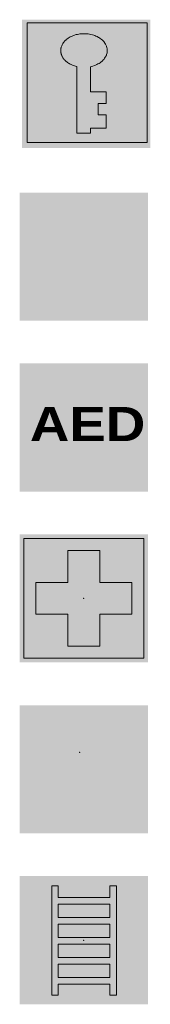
# Model space of a CAD drawing. Header units: millimetres. Extents: x -13022 to 1371524, y -38729 to 632593.
# Tile 6 of 256: x 331962 to 332421, y 483914 to 487370. Entities that reach past the tile are written whole.
import ezdxf

# ---------------------------------------------------------------- set-up
doc = ezdxf.new("R2010")
doc.units = ezdxf.units.MM
doc.header["$LTSCALE"] = 35
doc.layers.add('Al65----_beveiliging-inst', color=92, linetype='Continuous', lineweight=9)
doc.layers.add('brandveiligheid voorzieningen', color=10, linetype='Continuous', lineweight=9)
doc.styles.add('Arial', font='simplex.shx')

# ---------------------------------------------------------------- blocks, each defined once
blk = doc.blocks.new('Vluchtladder')
at = {"layer": 'Al65----_beveiliging-inst', "true_color": 0xffffff}
h = blk.add_hatch(color=7, dxfattribs=at)
h.paths.add_polyline_path([(1.528500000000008, 6.926100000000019), (1.528500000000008, 6.241600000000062), (-1.498500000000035, 6.241600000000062), (-1.498500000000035, 6.926100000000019), (-1.880499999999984, 6.926100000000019), (-1.880499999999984, 0.5444000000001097), (-1.498500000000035, 0.5444000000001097), (-1.498500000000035, 1.187900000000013), (1.528500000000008, 1.187900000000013), (1.528500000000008, 0.5444000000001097), (1.911500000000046, 0.5444000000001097), (1.911500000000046, 6.926100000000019)])
h.paths.add_polyline_path([(1.528500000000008, 5.859199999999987), (1.528500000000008, 5.073700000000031), (-1.498500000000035, 5.073700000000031), (-1.498500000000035, 5.859199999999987)], flags=16)
h.paths.add_polyline_path([(-1.498500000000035, 3.906100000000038), (-1.498500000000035, 4.691599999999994), (1.528500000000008, 4.691599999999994), (1.528500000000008, 3.906100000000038)], flags=16)
h.paths.add_polyline_path([(1.528500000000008, 3.523700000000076), (1.528500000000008, 2.738200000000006), (-1.498500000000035, 2.738200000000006), (-1.498500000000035, 3.523700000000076)], flags=16)
h.paths.add_polyline_path([(-1.498500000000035, 1.570299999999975), (-1.498500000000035, 2.355800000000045), (1.528500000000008, 2.355800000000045), (1.528500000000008, 1.570299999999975)], flags=16)
at = {"layer": 'Al65----_beveiliging-inst', "color": 7, "true_color": 0xffffff}
blk.add_solid([(-3.75, 0), (3.75, 0), (-3.75, 7.5), (3.75, 7.5)], dxfattribs=at)
blk.add_solid([(-3.75, 0), (3.75, 0), (-3.75, 7.5), (3.75, 7.5)], dxfattribs=at)
at = {"layer": 'Al65----_beveiliging-inst', "color": 92, "ltscale": 0.2}
blk.add_solid([(-3.5, 0.25), (3.5, 0.25), (-3.5, 7.25), (3.5, 7.25)], dxfattribs=at)
at = {"layer": 'brandveiligheid voorzieningen', "color": 7, "true_color": 0xffffff}
for points in [[(-1.498500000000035, 6.926100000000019), (-1.880499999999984, 6.926100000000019)], [(-1.880499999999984, 6.926100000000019), (-1.880499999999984, 0.5444000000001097)], [(-1.498500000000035, 6.241600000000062), (-1.498500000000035, 6.926100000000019)], [(1.528500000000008, 6.926100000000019), (1.528500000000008, 6.241600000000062)], [(1.911500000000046, 6.926100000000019), (1.528500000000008, 6.926100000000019)], [(1.911500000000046, 0.5444000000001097), (1.911500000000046, 6.926100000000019)], [(1.528500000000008, 6.241600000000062), (-1.498500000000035, 6.241600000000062)], [(-1.498500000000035, 5.073700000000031), (-1.498500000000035, 5.859199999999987)], [(-1.498500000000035, 5.859199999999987), (1.528500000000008, 5.859199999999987)], [(1.528500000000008, 5.859199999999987), (1.528500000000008, 5.073700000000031)], [(1.528500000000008, 5.073700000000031), (-1.498500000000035, 5.073700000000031)], [(-1.498500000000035, 3.906100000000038), (-1.498500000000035, 4.691599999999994)], [(-1.498500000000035, 4.691599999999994), (1.528500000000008, 4.691599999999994)], [(1.528500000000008, 4.691599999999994), (1.528500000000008, 3.906100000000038)], [(1.528500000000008, 3.906100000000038), (-1.498500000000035, 3.906100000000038)], [(-1.498500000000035, 2.738200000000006), (-1.498500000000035, 3.523700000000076)], [(-1.498500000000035, 3.523700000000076), (1.528500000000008, 3.523700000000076)], [(1.528500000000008, 3.523700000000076), (1.528500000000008, 2.738200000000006)], [(1.528500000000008, 2.738200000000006), (-1.498500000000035, 2.738200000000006)], [(-1.498500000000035, 1.570299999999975), (-1.498500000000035, 2.355800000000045)], [(-1.498500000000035, 2.355800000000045), (1.528500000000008, 2.355800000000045)], [(1.528500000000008, 2.355800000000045), (1.528500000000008, 1.570299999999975)], [(1.528500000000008, 1.570299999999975), (-1.498500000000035, 1.570299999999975)], [(-1.498500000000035, 0.5444000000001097), (-1.498500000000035, 1.187900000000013)], [(-1.498500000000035, 1.187900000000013), (1.528500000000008, 1.187900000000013)], [(1.528500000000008, 1.187900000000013), (1.528500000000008, 0.5444000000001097)], [(-1.880499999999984, 0.5444000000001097), (-1.498500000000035, 0.5444000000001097)], [(1.528500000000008, 0.5444000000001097), (1.911500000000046, 0.5444000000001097)]]:
    blk.add_lwpolyline(points, dxfattribs=at)
blk.add_point((0, 3.75), dxfattribs=at)
blk = doc.blocks.new('Sleutelkluis')
at = {"layer": 'Al65----_beveiliging-inst'}
h = blk.add_hatch(color=10, dxfattribs=at)
h.paths.add_polyline_path([(-3.303948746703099, 0.4191486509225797), (3.696051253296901, 0.4191486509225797), (3.696051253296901, 7.41914865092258), (-3.303948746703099, 7.41914865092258)])
h.paths.add_polyline_path([(-1.343362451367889, 5.900213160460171), (-1.33754508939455, 5.930675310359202), (-1.331784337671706, 5.962560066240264), (-1.319891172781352, 6.005522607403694), (-1.307440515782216, 6.044920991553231), (-1.292945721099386, 6.082681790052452), (-1.273619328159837, 6.125644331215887), (-1.248532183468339, 6.173037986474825), (-1.221958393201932, 6.2172527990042), (-1.187393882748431, 6.267054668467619), (-1.154130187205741, 6.310306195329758), (-1.121423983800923, 6.348066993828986), (-1.085186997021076, 6.385538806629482), (-1.049693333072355, 6.417134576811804), (-1.004311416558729, 6.457532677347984), (-0.9554771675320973, 6.494004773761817), (-0.9086478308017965, 6.527719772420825), (-0.8558719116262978, 6.56114578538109), (-0.795291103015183, 6.594860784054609), (-0.7434443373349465, 6.621254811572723), (-0.6845360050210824, 6.648515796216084), (-0.6338042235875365, 6.668744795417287), (-0.5860457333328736, 6.686758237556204), (-0.5098551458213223, 6.711899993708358), (-0.4388678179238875, 6.730876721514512), (-0.3678804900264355, 6.748023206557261), (-0.2961498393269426, 6.761220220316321), (-0.2316665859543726, 6.770756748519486), (-0.146927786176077, 6.779715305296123), (-0.09247939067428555, 6.783761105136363), (-0.0161029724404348, 6.78645830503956), (0.03685877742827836, 6.78645830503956), (0.1022711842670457, 6.784146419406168), (0.1645244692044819, 6.780100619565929), (0.2505640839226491, 6.770371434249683), (0.325639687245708, 6.75938997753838), (0.4055468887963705, 6.742725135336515), (0.5005063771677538, 6.71950995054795), (0.5848735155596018, 6.692634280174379), (0.6417377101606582, 6.672019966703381), (0.708450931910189, 6.645625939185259), (0.7720050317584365, 6.615475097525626), (0.8593454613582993, 6.568659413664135), (0.9121213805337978, 6.535907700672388), (0.9552341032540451, 6.506912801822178), (1.01321328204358, 6.4634686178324), (1.083457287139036, 6.402588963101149), (1.160205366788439, 6.322058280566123), (1.224688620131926, 6.238445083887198), (1.2638988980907, 6.175542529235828), (1.303109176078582, 6.095686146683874), (1.321692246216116, 6.049448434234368), (1.347708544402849, 5.960055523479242), (1.356256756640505, 5.919019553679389), (1.36294666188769, 5.868350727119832), (1.36591995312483, 5.80515918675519), (1.363318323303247, 5.73349073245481), (1.354955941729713, 5.671744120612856), (1.330797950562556, 5.575030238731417), (1.316117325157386, 5.536113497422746), (1.306639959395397, 5.511453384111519), (1.279137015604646, 5.452981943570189), (1.251819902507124, 5.403758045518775), (1.217441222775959, 5.350873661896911), (1.180089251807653, 5.301457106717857), (1.134374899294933, 5.247994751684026), (1.105385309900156, 5.218325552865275), (1.046105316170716, 5.163418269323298), (1.016372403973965, 5.13914347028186), (0.9491016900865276, 5.089052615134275), (0.8950249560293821, 5.052255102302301), (0.8270109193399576, 5.013531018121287), (0.7534219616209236, 4.975288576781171), (0.6768597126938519, 4.941380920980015), (0.621853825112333, 4.920477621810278), (0.5274518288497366, 4.887918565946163), (0.4573936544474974, 4.868941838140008), (0.4044319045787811, 4.856322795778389), (0.3936537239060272, 4.854203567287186), (0.3936537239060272, 3.393091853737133), (1.314259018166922, 3.393091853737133), (1.314259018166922, 2.710218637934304), (0.8363024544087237, 2.710218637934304), (0.8363024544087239, 2.033703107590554), (1.314259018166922, 2.033703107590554), (1.314259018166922, 1.264134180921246), (0.3934678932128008, 1.264134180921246), (0.3934678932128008, 0.9722586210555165), (-0.4163823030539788, 0.9722586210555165), (-0.4163823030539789, 4.86239149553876), (-0.4825380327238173, 4.879441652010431), (-0.5507379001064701, 4.900055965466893), (-0.6051862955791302, 4.92028496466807), (-0.6627938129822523, 4.942536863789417), (-0.7464176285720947, 4.979430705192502), (-0.807184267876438, 5.011315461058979), (-0.8577302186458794, 5.039347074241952), (-0.9027012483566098, 5.068245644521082), (-0.9541763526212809, 5.103501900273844), (-0.9937582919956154, 5.133460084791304), (-1.026092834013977, 5.160046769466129), (-1.053967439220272, 5.184899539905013), (-1.083142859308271, 5.21225685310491), (-1.111574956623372, 5.241251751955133), (-1.137885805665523, 5.268083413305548), (-1.163793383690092, 5.301360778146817), (-1.181261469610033, 5.323323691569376), (-1.202446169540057, 5.352992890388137), (-1.223445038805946, 5.383529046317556), (-1.240169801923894, 5.412042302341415), (-1.25633707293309, 5.439495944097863), (-1.271946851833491, 5.470321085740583), (-1.282539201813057, 5.493825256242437), (-1.300564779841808, 5.536209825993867), (-1.314502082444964, 5.577149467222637), (-1.318590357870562, 5.589864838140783), (-1.326395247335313, 5.61991935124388), (-1.332629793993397, 5.643926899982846), (-1.339031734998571, 5.672611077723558), (-1.343491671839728, 5.7061334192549), (-1.34850910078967, 5.749577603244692), (-1.349624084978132, 5.775971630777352), (-1.349624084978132, 5.809590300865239), (-1.349624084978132, 5.829819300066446), (-1.346650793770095, 5.863245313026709)], flags=16)
at = {"color": 10, "ltscale": 0.1}
blk.add_lwpolyline([(0.3929104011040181, 0.9722586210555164), (-0.4163823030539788, 0.9722586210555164), (-0.4163823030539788, 4.862391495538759), (-0.4825380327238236, 4.879441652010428), (-0.5507379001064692, 4.90005596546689), (-0.6051862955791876, 4.920284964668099), (-0.6627938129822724, 4.942536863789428), (-0.7464176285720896, 4.979430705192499), (-0.8071842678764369, 5.011315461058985), (-0.8577302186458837, 5.039347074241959), (-0.9027012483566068, 5.068245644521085), (-0.954176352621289, 5.103501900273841), (-0.9937582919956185, 5.133460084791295), (-1.02609283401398, 5.160046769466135), (-1.053967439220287, 5.184899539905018), (-1.083142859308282, 5.212256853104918), (-1.111574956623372, 5.241251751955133), (-1.137885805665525, 5.268083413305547), (-1.163793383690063, 5.301360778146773), (-1.181261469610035, 5.323323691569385), (-1.202446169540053, 5.352992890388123), (-1.223445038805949, 5.383529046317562), (-1.240169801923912, 5.412042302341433), (-1.256337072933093, 5.439495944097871), (-1.271946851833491, 5.470321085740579), (-1.282539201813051, 5.493825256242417), (-1.300564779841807, 5.536209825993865), (-1.31450208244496, 5.577149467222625), (-1.318590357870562, 5.589864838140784), (-1.326395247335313, 5.61991935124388), (-1.332629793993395, 5.64392689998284), (-1.339031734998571, 5.672611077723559), (-1.343491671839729, 5.706133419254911), (-1.34850910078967, 5.749577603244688), (-1.349624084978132, 5.775971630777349), (-1.349624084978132, 5.809590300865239), (-1.349624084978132, 5.829819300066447), (-1.346650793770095, 5.863245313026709), (-1.343362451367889, 5.900213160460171), (-1.337545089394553, 5.93067531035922), (-1.331784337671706, 5.962560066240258), (-1.319891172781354, 6.005522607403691), (-1.307440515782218, 6.044920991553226), (-1.292945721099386, 6.082681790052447), (-1.273619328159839, 6.125644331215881), (-1.248532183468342, 6.17303798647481), (-1.22195839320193, 6.2172527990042), (-1.187393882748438, 6.267054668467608), (-1.154130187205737, 6.310306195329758), (-1.121423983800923, 6.348066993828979), (-1.085186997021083, 6.385538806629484), (-1.049693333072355, 6.417134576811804), (-1.004311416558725, 6.45753267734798), (-0.9554771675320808, 6.494004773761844), (-0.9086478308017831, 6.527719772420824), (-0.8558719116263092, 6.561145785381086), (-0.7952911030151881, 6.594860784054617), (-0.7434443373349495, 6.621254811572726), (-0.6845360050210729, 6.648515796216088), (-0.6338042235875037, 6.668744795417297), (-0.5860457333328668, 6.686758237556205), (-0.5098551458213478, 6.711899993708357), (-0.4388678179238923, 6.730876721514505), (-0.3678804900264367, 6.748023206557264), (-0.2961498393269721, 6.761220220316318), (-0.2316665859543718, 6.770756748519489), (-0.1469277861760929, 6.779715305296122), (-0.09247939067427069, 6.783761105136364), (-0.01610297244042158, 6.786458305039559), (0.0368587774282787, 6.786458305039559), (0.1022711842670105, 6.78414641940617), (0.1645244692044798, 6.780100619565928), (0.2505640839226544, 6.770371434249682), (0.3256396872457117, 6.759389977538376), (0.4055468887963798, 6.742725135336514), (0.5005063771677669, 6.719509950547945), (0.5848735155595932, 6.692634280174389), (0.6417377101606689, 6.672019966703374), (0.7084509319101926, 6.645625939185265), (0.7720050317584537, 6.615475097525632), (0.8593454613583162, 6.568659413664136), (0.9121213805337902, 6.535907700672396), (0.9552341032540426, 6.506912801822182), (1.01321328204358, 6.463468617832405), (1.083457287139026, 6.402588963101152), (1.160205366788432, 6.322058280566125), (1.224688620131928, 6.2384450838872), (1.263898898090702, 6.175542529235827), (1.303109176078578, 6.095686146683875), (1.321692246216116, 6.049448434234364), (1.347708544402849, 5.960055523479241), (1.356256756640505, 5.919019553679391), (1.36294666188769, 5.868350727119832), (1.36591995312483, 5.805159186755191), (1.363318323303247, 5.733490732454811), (1.354955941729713, 5.671744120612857), (1.330797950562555, 5.575030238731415), (1.316117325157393, 5.536113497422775), (1.306639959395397, 5.511453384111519), (1.279137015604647, 5.452981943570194), (1.251819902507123, 5.403758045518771), (1.21744122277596, 5.350873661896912), (1.180089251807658, 5.301457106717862), (1.134374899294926, 5.247994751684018), (1.105385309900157, 5.218325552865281), (1.046105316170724, 5.163418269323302), (1.016372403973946, 5.139143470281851), (0.9491016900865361, 5.089052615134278), (0.8950249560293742, 5.052255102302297), (0.8270109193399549, 5.013531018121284), (0.7534219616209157, 4.975288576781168), (0.6768597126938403, 4.941380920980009), (0.6218538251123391, 4.920477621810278), (0.5274518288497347, 4.887918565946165), (0.4573936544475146, 4.868941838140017), (0.4044319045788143, 4.856322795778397), (0.3936537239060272, 4.854203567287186), (0.3936537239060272, 3.393091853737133), (1.314259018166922, 3.393091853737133), (1.314259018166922, 2.710218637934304), (0.8363024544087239, 2.710218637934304), (0.8363024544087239, 2.033703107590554), (1.314259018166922, 2.033703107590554), (1.314259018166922, 1.264134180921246), (0.3934678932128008, 1.264134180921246), (0.3934678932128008, 0.9722586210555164)], dxfattribs=at)
at = {"layer": 'Al65----_beveiliging-inst', "color": 7, "true_color": 0xffffff}
blk.add_solid([(-3.613286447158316, 0.1055444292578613), (3.886713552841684, 0.1055444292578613), (-3.613286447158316, 7.605544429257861), (3.886713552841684, 7.605544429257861)], dxfattribs=at)
at = {"layer": 'brandveiligheid voorzieningen', "color": 10, "ltscale": 0.1}
blk.add_lwpolyline([(-3.303948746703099, 0.4191486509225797), (3.696051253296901, 0.4191486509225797), (3.696051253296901, 7.41914865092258), (-3.303948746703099, 7.41914865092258)], close=True, dxfattribs=at)
blk = doc.blocks.new('Brandblusdeken')
at = {"layer": 'Al65----_beveiliging-inst', "linetype": 'Continuous', "true_color": 0xffffff}
h = blk.add_hatch(color=7, dxfattribs=at)
h.paths.add_polyline_path([(1708.235595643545, 1269.322470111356), (1707.702349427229, 1269.322470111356), (1707.17371665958, 1268.692470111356), (1706.905161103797, 1268.692470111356, 0.4618881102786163), (1706.717815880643, 1268.472470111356), (1706.495595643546, 1268.472470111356, 0.4142135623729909), (1706.485595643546, 1268.462470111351), (1706.485595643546, 1266.982470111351, 0.4142135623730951), (1706.495595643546, 1266.972470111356), (1707.760595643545, 1266.972470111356), (1707.760595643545, 1265.939902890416, 1), (1708.160595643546, 1265.939902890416), (1708.160595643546, 1266.972470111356), (1708.310595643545, 1266.972470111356), (1708.310595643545, 1265.939902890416, 1), (1708.710595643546, 1265.939902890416), (1708.710595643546, 1266.972470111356), (1709.975595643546, 1266.972470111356, 0.4142135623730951), (1709.985595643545, 1266.982470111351), (1709.985595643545, 1268.462470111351, 0.4142135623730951), (1709.975595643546, 1268.472470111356), (1709.75337540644, 1268.472470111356, 0.4618881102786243), (1709.566030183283, 1268.692470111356), (1709.297474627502, 1268.692470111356), (1708.768841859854, 1269.322470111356)])
h.paths.add_polyline_path([(1708.688237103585, 1268.772470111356, -0.4142135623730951), (1708.698237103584, 1268.782470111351), (1708.763812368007, 1268.782470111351), (1708.995466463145, 1268.488661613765, -0.6264120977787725), (1708.987613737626, 1268.472470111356), (1708.698237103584, 1268.472470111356, -0.4142135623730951), (1708.688237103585, 1268.482470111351)], flags=16)
h.paths.add_polyline_path([(1707.782954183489, 1268.772470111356), (1707.782954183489, 1268.482470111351, -0.4142135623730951), (1707.772954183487, 1268.472470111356), (1707.483577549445, 1268.472470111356, -0.6264120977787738), (1707.475724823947, 1268.488661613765), (1707.707378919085, 1268.782470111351), (1707.772954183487, 1268.782470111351, -0.414213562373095)], flags=16)
h.paths.add_polyline_path([(1708.579138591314, 1269.856711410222, 1), (1707.859138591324, 1269.856711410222, 1)])
h.paths.add_polyline_path([(1713.062852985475, 1267.788940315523, 1), (1712.342852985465, 1267.788940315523, 1)])
h.paths.add_polyline_path([(1712.618897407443, 1266.823888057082, 0.5611745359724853), (1712.263131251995, 1267.406727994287), (1711.613131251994, 1267.406727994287), (1711.150708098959, 1267.794747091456, 1), (1710.938576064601, 1267.582615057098), (1711.527188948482, 1267.088710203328), (1711.85601333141, 1267.088710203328, -0.561174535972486), (1711.86490748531, 1267.074139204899), (1711.486651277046, 1266.338136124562, -0.2810867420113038), (1711.477757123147, 1266.332707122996), (1711.405130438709, 1266.332707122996, 0.4142135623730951), (1711.395130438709, 1266.322707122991), (1711.395130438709, 1265.99270712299, -0.4142135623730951), (1711.385130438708, 1265.982707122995), (1711.124559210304, 1265.982707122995), (1711.121896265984, 1265.984038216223, -0.4107836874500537), (1711.120689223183, 1265.987128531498, -0.1024654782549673), (1711.124891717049, 1265.993123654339, 0.04064663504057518), (1711.205458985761, 1266.082365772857, 0.07250888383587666), (1711.288344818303, 1266.231123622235, 0.08341426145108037), (1711.314810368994, 1266.3636301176, 0.01774134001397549), (1711.314040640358, 1266.52445730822, 0.02577783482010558), (1711.300727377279, 1266.669059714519, 0.02565939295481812), (1711.275672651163, 1266.796139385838, 0.0424473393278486), (1711.256638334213, 1266.851563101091, 0.01710500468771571), (1711.253313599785, 1266.858448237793, 0.6158321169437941), (1711.246426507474, 1266.858329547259, 0.1044502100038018), (1711.244744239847, 1266.851498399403, -0.1496885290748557), (1711.203009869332, 1266.729847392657, 0.01673912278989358), (1711.179752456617, 1266.695423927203, -0.1537541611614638), (1711.165556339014, 1266.68334552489, -0.06901142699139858), (1711.146980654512, 1266.678363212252, -0.2282399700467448), (1711.131274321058, 1266.683647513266, -0.2379592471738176), (1711.127151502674, 1266.695675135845, 0.03372404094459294), (1711.142057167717, 1266.909556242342, 0.02821841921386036), (1711.132886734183, 1267.078382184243), (1711.131281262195, 1267.092827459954), (1711.13010392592, 1267.100424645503), (1711.128391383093, 1267.10759379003), (1711.126868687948, 1267.113215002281, 0.6580904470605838), (1711.118178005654, 1267.114248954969, -0.06096442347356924), (1711.030196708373, 1266.997769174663), (1710.981185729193, 1266.94709194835, 0.07551677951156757), (1710.960181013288, 1266.930572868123, -0.05145884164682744), (1710.932734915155, 1266.906774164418, -0.3312799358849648), (1710.903048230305, 1266.907614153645, -0.1708402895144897), (1710.87168119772, 1266.957171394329, -0.07793372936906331), (1710.867480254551, 1267.016808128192, -0.001941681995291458), (1710.878118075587, 1267.135870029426, -0.09137216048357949), (1710.925111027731, 1267.302276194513, 0.6476686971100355), (1710.920503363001, 1267.307836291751, 0.08311483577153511), (1710.797615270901, 1267.250504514, 0.03123972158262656), (1710.720794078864, 1267.190286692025, 0.03176066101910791), (1710.669015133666, 1267.137946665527, 0.02245618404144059), (1710.633931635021, 1267.093809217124, 0.08323367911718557), (1710.601617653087, 1267.028688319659, -0.01365315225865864), (1710.595912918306, 1267.011578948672, -0.0184220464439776), (1710.588677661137, 1266.993774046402, -0.06805832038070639), (1710.58172064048, 1266.982645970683, -0.09557432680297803), (1710.572537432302, 1266.975134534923, -0.1525245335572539), (1710.559714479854, 1266.972637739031, -0.1633563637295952), (1710.546217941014, 1266.978897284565, -0.1158382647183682), (1710.532303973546, 1267.000040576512, -0.01608289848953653), (1710.527016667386, 1267.0160371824, 0.01875090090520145), (1710.521868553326, 1267.031338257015), (1710.516442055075, 1267.045665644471), (1710.508232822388, 1267.064026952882), (1710.499884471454, 1267.079049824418), (1710.490979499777, 1267.094350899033), (1710.479291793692, 1267.115494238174), (1710.476648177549, 1267.119667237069), (1710.473065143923, 1267.124981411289), (1710.470305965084, 1267.128366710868), (1710.46804839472, 1267.130623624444), (1710.465665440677, 1267.132002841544), (1710.462368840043, 1267.13246481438), (1710.461220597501, 1267.132476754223), (1710.460251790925, 1267.132428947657), (1710.459485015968, 1267.132200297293, 0.136803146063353), (1710.457584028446, 1267.127602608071), (1710.453370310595, 1267.092698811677), (1710.446748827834, 1267.066220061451), (1710.417854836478, 1267.019280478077), (1710.36849428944, 1266.942251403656), (1710.2818123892, 1266.823698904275), (1710.201812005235, 1266.722832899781, -0.01442988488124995), (1710.16558543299, 1266.685275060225, 0.03778617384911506), (1710.102169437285, 1266.613069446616, 0.04824096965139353), (1710.02871182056, 1266.492916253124, 0.05977639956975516), (1709.988791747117, 1266.377469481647, 0.05188794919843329), (1709.979399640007, 1266.29229370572, 0.01558419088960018), (1709.981752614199, 1266.198288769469, 0.03532923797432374), (1710.00556827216, 1266.011505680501), (1710.008936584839, 1265.994668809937, -0.4733012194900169), (1709.999130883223, 1265.982707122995), (1709.759411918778, 1265.982707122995, -0.5205670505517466), (1709.750014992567, 1265.996127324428), (1709.856716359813, 1266.289286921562, 0.5205670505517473), (1709.847319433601, 1266.302707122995), (1709.6011446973, 1266.302707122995, 1), (1709.6011446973, 1265.782707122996), (1711.839639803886, 1265.782707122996, 0.2810867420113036), (1712.195405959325, 1265.99986718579)])
h.paths.add_polyline_path([(1710.357741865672, 1266.455047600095, 0.1641765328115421), (1710.359419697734, 1266.453454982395, 0.001156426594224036)], flags=16)
at = {"layer": 'Al65----_beveiliging-inst', "color": 7, "true_color": 0xffffff}
blk.add_solid([(1705.992675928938, 1264.265304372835), (1713.492675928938, 1264.265304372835), (1705.992675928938, 1271.765304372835), (1713.492675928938, 1271.765304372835)], dxfattribs=at)
blk.add_solid([(1705.992675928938, 1264.265304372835), (1713.492675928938, 1264.265304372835), (1705.992675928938, 1271.765304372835), (1713.492675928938, 1271.765304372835)], dxfattribs=at)
at = {"layer": 'brandveiligheid voorzieningen', "color": 10}
blk.add_solid([(1706.242675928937, 1264.515304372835), (1713.242675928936, 1264.515304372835), (1706.242675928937, 1271.515304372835), (1713.242675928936, 1271.515304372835)], dxfattribs=at)
blk = doc.blocks.new('Defibrilator')
at = {"layer": 'Al65----_beveiliging-inst', "ltscale": 0.2}
h = blk.add_hatch(color=92, dxfattribs=at)
h.dxf.hatch_style = 1
h.paths.add_polyline_path([(-0.338266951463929, 7.191298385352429), (-0.3382669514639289, 0.1912983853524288), (6.661733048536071, 0.1912983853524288), (6.661733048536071, 7.19129838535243)])
at = {"layer": 'Al65----_beveiliging-inst', "color": 7, "true_color": 0xffffff}
blk.add_solid([(-0.5882669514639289, -0.05870161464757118), (6.911733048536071, -0.05870161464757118), (-0.5882669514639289, 7.441298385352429), (6.911733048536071, 7.441298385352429)], dxfattribs=at)
at = {"layer": 'Al65----_beveiliging-inst', "color": 7, "true_color": 0xffffff, "insert": (0.004686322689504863, 4.890436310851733), "char_height": 2, "width": 5.336666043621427, "attachment_point": 1, "style": 'Arial'}
blk.add_mtext('{\\fArial Black|b1|i0|c0|p34;AED}', dxfattribs=at)
blk = doc.blocks.new('EHBO verbanddoos')
at = {"layer": 'Al65----_beveiliging-inst', "ltscale": 0.2}
h = blk.add_hatch(color=92, dxfattribs=at)
h.dxf.hatch_style = 1
h.paths.add_polyline_path([(8.58817086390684, 7.191298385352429), (8.58817086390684, 0.1912983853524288), (15.58817086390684, 0.1912983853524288), (15.58817086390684, 7.191298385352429)])
h.paths.add_polyline_path([(11.15483753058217, 6.491298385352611), (13.02150419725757, 6.491298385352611), (13.02150419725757, 4.624631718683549), (14.88817086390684, 4.624631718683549), (14.88817086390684, 2.757965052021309), (13.02150419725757, 2.757965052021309), (13.02150419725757, 0.8912983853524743), (11.15483753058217, 0.8912983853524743), (11.15483753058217, 2.757965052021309), (9.288170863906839, 2.757965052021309), (9.288170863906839, 4.624631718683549), (11.15483753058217, 4.624631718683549)], flags=16)
at = {"layer": 'Al65----_beveiliging-inst', "color": 92, "ltscale": 0.2}
blk.add_lwpolyline([(8.58817086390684, 0.1912983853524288), (8.58817086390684, 7.191298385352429), (15.58817086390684, 7.191298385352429), (15.58817086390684, 0.1912983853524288), (8.58817086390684, 0.1912983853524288)], dxfattribs=at)
blk.add_lwpolyline([(14.88817086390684, 4.624631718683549), (14.88817086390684, 2.757965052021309), (13.02150419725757, 2.757965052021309), (13.02150419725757, 0.8912983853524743), (11.15483753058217, 0.8912983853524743), (11.15483753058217, 2.757965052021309), (9.288170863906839, 2.757965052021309), (9.288170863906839, 4.624631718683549), (11.15483753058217, 4.624631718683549), (11.15483753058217, 6.491298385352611), (13.02150419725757, 6.491298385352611), (13.02150419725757, 4.624631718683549)], close=True, dxfattribs=at)
at = {"layer": 'Al65----_beveiliging-inst', "color": 255, "linetype": 'Continuous'}
blk.add_point((12.08822086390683, 3.691298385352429), dxfattribs=at)
at = {"layer": 'Al65----_beveiliging-inst', "color": 7, "true_color": 0xffffff}
blk.add_solid([(8.33817086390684, -0.05870161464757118), (15.83817086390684, -0.05870161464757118), (8.33817086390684, 7.441298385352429), (15.83817086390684, 7.441298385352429)], dxfattribs=at)
blk.add_solid([(8.33817086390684, -0.05870161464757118), (15.83817086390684, -0.05870161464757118), (8.33817086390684, 7.441298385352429), (15.83817086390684, 7.441298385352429)], dxfattribs=at)

msp = doc.modelspace()

# ---------------------------------------------------------------- hatches: boundary and pattern name
at = {"layer": 'Al65----_beveiliging-inst', "linetype": 'Continuous', "true_color": 0xffffff}
h = msp.add_hatch(color=7, dxfattribs=at)
edge = h.paths.add_edge_path()
edge.add_line((332163.1554800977, 484738.6924114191), (332157.664872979, 484738.6924114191))
edge.add_line((332157.664872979, 484738.6924114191), (332148.009754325, 484738.6924114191))
edge.add_arc((332147.2900329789, 484709.5302514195), 29.17104000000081, 88.58622865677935, 178.8495767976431)
edge.add_line((332118.124872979, 484710.1159278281), (332118.124872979, 484665.2284114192))
edge.add_line((332118.124872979, 484665.2284114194), (332108.3448729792, 484665.2284114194))
edge.add_line((332108.3448729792, 484665.2284114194), (332080.9848729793, 484665.2284114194))
edge.add_line((332080.9848729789, 484665.2284114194), (332080.9848729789, 484734.0664114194))
edge.add_line((332080.9848729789, 484734.0664114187), (332071.3848729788, 484734.0664114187))
edge.add_line((332071.3848729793, 484734.0664114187), (332071.3848729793, 484665.2284114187))
edge.add_line((332071.3848729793, 484665.2284114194), (332047.7448729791, 484665.2284114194))
edge.add_line((332047.7448729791, 484665.2284114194), (332047.7448729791, 484745.6129441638))
edge.add_arc((332072.1600729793, 484743.4227514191), 24.51324000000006, 91.7611998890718, 174.8739389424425, ccw=False)
edge.add_line((332071.4066856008, 484767.924411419), (332108.3448729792, 484767.924411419))
edge.add_line((332108.3448729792, 484767.924411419), (332143.5136466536, 484767.924411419))
edge.add_arc((332181.4192929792, 484770.9926314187), 38.02962000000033, 184.6276384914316, 214.7436892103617)
edge.add_arc((332185.3489929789, 484779.0589114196), 46.06524000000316, 220.2104801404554, 241.1979926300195)
edge = h.paths.add_edge_path()
edge.add_line((332230.1236880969, 484768.1284114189), (332267.5248729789, 484768.1284114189))
edge.add_line((332267.5248729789, 484768.1284114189), (332301.6265934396, 484768.1284114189))
edge.add_arc((332301.970272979, 484744.6940314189), 23.43689999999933, 3.4428894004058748, 90.84021747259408, ccw=False)
edge.add_line((332325.3648729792, 484746.1015016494), (332325.3648729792, 484665.3964114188))
edge.add_line((332325.3648729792, 484665.396411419), (332301.7848729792, 484665.396411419))
edge.add_line((332301.7848729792, 484665.396411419), (332301.7848729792, 484734.186411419))
edge.add_line((332301.7848729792, 484734.1864114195), (332292.2448729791, 484734.1864114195))
edge.add_line((332292.2448729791, 484734.1864114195), (332292.2448729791, 484665.3964114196))
edge.add_line((332292.2448729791, 484665.396411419), (332267.5248729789, 484665.396411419))
edge.add_line((332267.5248729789, 484665.396411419), (332254.9848729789, 484665.396411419))
edge.add_line((332254.9848729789, 484665.396411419), (332254.9848729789, 484709.9377442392))
edge.add_arc((332225.6465529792, 484709.522391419), 29.34126000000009, 0.8111021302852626, 90.85148058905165)
edge.add_line((332225.2105244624, 484738.8604114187), (332215.5048729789, 484738.8604114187))
edge.add_line((332215.5048729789, 484738.8604114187), (332210.114887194, 484738.8604114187))
edge.add_arc((332192.8875729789, 484772.1878914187), 37.51667999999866, 297.3349034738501, 322.6799282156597)
edge.add_arc((332187.074292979, 484774.3700314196), 43.49952000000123, 325.0370283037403, 351.750319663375)
edge = h.paths.add_edge_path()
edge.add_arc((332221.3022529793, 484705.8060514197), 22.14179999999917, 1.556034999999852, 90.65345362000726)
edge.add_line((332221.0497330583, 484727.9464114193), (332208.7848729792, 484727.9464114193))
edge.add_line((332208.7848729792, 484727.9464114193), (332164.3248729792, 484727.9464114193))
edge.add_line((332164.3248729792, 484727.9464114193), (332151.4853951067, 484727.9464114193))
edge.add_arc((332152.1533329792, 484705.0016314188), 22.95449999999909, 91.66744750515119, 182.7293879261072)
edge.add_line((332129.2248729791, 484703.9085658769), (332129.2248729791, 484626.4144114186))
edge.add_line((332129.2248729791, 484626.4144114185), (332151.1848729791, 484626.4144114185))
edge.add_line((332151.1848729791, 484626.4144114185), (332151.1848729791, 484695.6184114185))
edge.add_line((332151.1848729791, 484695.6184114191), (332162.0448729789, 484695.6184114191))
edge.add_line((332162.0448729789, 484695.6184114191), (332162.0448729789, 484626.4144114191))
edge.add_line((332162.0448729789, 484626.4144114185), (332212.7448729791, 484626.4144114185))
edge.add_line((332212.7448729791, 484626.4144114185), (332212.7448729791, 484695.6184114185))
edge.add_line((332212.7448729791, 484695.6184114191), (332222.8248729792, 484695.6184114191))
edge.add_line((332222.8248729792, 484695.6184114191), (332222.8248729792, 484626.4144114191))
edge.add_line((332222.8248729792, 484626.4144114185), (332243.4648729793, 484626.4144114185))
edge.add_line((332243.4648729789, 484626.4144114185), (332243.4648729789, 484706.4064114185))
edge.add_line((332243.4648729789, 484706.4064114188), (332243.4358881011, 484706.4073030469))
edge = h.paths.add_edge_path()
edge.add_arc((332109.4290729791, 484810.6850914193), 29.55282000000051, 183.476847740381, 267.8730867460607)
edge.add_arc((332107.3686129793, 484809.9848914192), 28.84836000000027, 271.9142885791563, 357.8299450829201)
edge.add_arc((332107.1089929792, 484808.3516314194), 29.09232000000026, 1.065337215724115, 87.59044815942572)
edge.add_arc((332109.5281929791, 484807.8256114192), 29.61677999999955, 92.31455953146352, 177.9348946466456)
edge = h.paths.add_edge_path()
edge.add_arc((332188.6047129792, 484774.2187714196), 29.83601999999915, 180.0844910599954, 215.6172350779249)
edge.add_arc((332187.1257729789, 484774.486731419), 28.81002000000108, 217.7638279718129, 268.9369608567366)
edge.add_arc((332185.5344529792, 484775.4420514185), 29.77913999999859, 272.0337798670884, 321.3468237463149)
edge.add_arc((332185.9823529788, 484774.8498514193), 29.06004000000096, 321.7070691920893, 358.6524379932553)
edge.add_arc((332182.1564529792, 484772.103171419), 32.94258000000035, 3.590914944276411, 36.04374829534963)
edge.add_arc((332185.685472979, 484773.0806914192), 29.54195999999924, 38.53887895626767, 88.24320393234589)
edge.add_arc((332188.9216329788, 484770.1463314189), 32.54597999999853, 94.10624031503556, 139.0248112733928)
edge.add_arc((332188.958952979, 484773.9988714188), 30.19074000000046, 144.6000508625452, 179.6661717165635)
edge = h.paths.add_edge_path()
edge.add_arc((332187.442932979, 484843.1360914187), 29.51735999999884, 91.65779137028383, 141.4757643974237)
edge.add_arc((332186.8876329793, 484844.7053314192), 28.11935999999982, 143.2728493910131, 179.6883220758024)
edge.add_arc((332189.1860529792, 484845.0580714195), 30.41801999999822, 180.3763050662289, 215.26170017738)
edge.add_arc((332186.7678729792, 484844.4260314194), 28.09242000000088, 217.0567300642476, 269.6139774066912)
edge.add_arc((332186.9157729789, 484844.5060114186), 28.17378000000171, 269.3143009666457, 320.9350193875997)
edge.add_arc((332186.3479329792, 484844.6194714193), 28.68744000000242, 321.4738027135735, 360.4803304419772)
edge.add_arc((332188.7050929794, 484845.1163314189), 26.33052000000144, 359.4421331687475, 400.2864429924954)
edge.add_arc((332186.644932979, 484844.0360914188), 28.60505999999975, 39.26869099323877, 90.11203497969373)
edge = h.paths.add_edge_path()
edge.add_arc((332264.4330729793, 484810.2146914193), 28.87524000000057, 182.2965723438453, 267.8744791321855)
edge.add_arc((332263.0184529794, 484810.2084514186), 28.85117999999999, 270.6825153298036, 357.7147922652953)
edge.add_arc((332262.4843929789, 484808.2651114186), 29.37300000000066, 1.546904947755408, 88.28676792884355)
edge.add_arc((332265.1149729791, 484808.1284314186), 29.54855999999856, 93.39999026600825, 178.1980052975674)
h.paths.add_polyline_path([(331987.5048729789, 484921.4242114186), (332005.6848729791, 484940.1514114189), (332056.9848729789, 484890.6658114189), (332056.9848729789, 484939.5730114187), (332084.164872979, 484912.9492114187), (332084.164872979, 484843.6204114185), (332014.144872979, 484843.6204114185), (331987.5048729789, 484871.1964114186), (332038.3248729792, 484870.6564114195)])
h.paths.add_polyline_path([(332388.604872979, 484871.1124114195), (332360.7648729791, 484843.4944114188), (332292.4848729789, 484843.4944114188), (332291.8848729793, 484912.8250114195), (332319.124872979, 484940.0278114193), (332319.124872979, 484890.5422114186), (332369.8248729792, 484940.0278114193), (332388.604872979, 484921.3000114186), (332337.7848729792, 484871.1124114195)])
h.paths.add_polyline_path([(331987.624872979, 484562.5804114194), (332005.7448729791, 484543.896411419), (332057.104872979, 484593.3784114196), (332057.104872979, 484544.4304114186), (332084.2848729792, 484570.9744114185), (332084.2848729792, 484640.3824114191), (332014.2048729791, 484640.3824114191), (331987.624872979, 484612.7704114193), (332038.3848729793, 484613.3884114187)])
h.paths.add_polyline_path([(332388.604872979, 484612.7704114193), (332360.7648729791, 484640.3824114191), (332292.4848729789, 484640.3824114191), (332291.8848729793, 484570.9744114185), (332319.124872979, 484543.896411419), (332319.124872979, 484593.3784114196), (332369.8248729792, 484543.896411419), (332388.604872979, 484562.5804114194), (332337.7848729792, 484612.7704114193)])

# ---------------------------------------------------------------- linework, layer by layer
at = {"layer": 'Al65----_beveiliging-inst', "color": 255}
msp.add_point((332172.4548729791, 484799.0884114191), dxfattribs=at)
at = {"layer": 'Al65----_beveiliging-inst', "color": 7, "true_color": 0xffffff}
msp.add_solid([(331962.4548729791, 484514.0884114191), (332412.4548729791, 484514.0884114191), (331962.4548729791, 484964.0884114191), (332412.4548729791, 484964.0884114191)], dxfattribs=at)
msp.add_solid([(331962.4548729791, 484514.0884114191), (332412.4548729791, 484514.0884114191), (331962.4548729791, 484964.0884114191), (332412.4548729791, 484964.0884114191)], dxfattribs=at)
at = {"layer": 'Al65----_beveiliging-inst', "color": 92}
msp.add_solid([(331977.4548729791, 484529.0884114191), (332397.4548729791, 484529.0884114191), (331977.4548729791, 484949.0884114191), (332397.4548729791, 484949.0884114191)], dxfattribs=at)

# ---------------------------------------------------------------- block references
at = {"xscale": 60, "yscale": 60, "zscale": 60}
msp.add_blockref('Brandblusdeken', (229603.347898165, 410457.869384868), dxfattribs=at)
at = {"ltscale": 0.1, "xscale": 60, "yscale": 60, "zscale": 60}
for name, p in [('Defibrilator', (331997.7508900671, 485717.6105082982)), ('EHBO verbanddoos', (331462.1646211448, 485117.6105082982))]:
    msp.add_blockref(name, p, dxfattribs=at)
at = {"layer": 'Al65----_beveiliging-inst', "xscale": 60, "yscale": 60, "zscale": 60}
for name, p in [('Sleutelkluis', (332187.4548729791, 486914.0884114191)), ('Vluchtladder', (332187.4548729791, 483914.0884114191))]:
    msp.add_blockref(name, p, dxfattribs=at)

doc.saveas('drawing.dxf')
